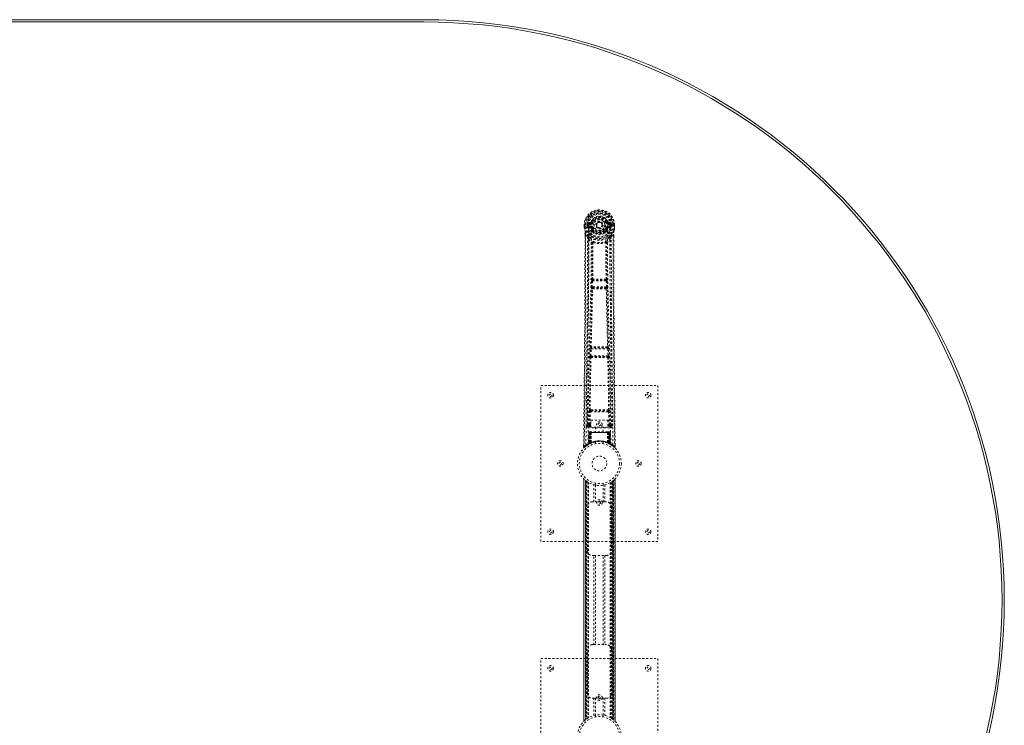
# Model space of a CAD drawing. Header units: inches. Extents: x 14.7 to 110.2, y 28.9 to 88.4.
# Tile 4 of 4: x 59.7 to 110.2, y 52.2 to 88.4. Entities that reach past the tile are written whole.
import ezdxf

# ---------------------------------------------------------------- set-up
doc = ezdxf.new("R2010")
doc.units = ezdxf.units.IN
doc.header["$MEASUREMENT"] = 0
doc.linetypes.add('SLD-Dashed', pattern=[0.075, 0.05, -0.025])
doc.linetypes.add('SLD-Solid', pattern=[0])

msp = doc.modelspace()

# ---------------------------------------------------------------- linework, layer by layer
at = {"color": 7, "linetype": 'SLD-Solid', "lineweight": 15}
for p, q in [((44.408, 88.377), (80.408, 88.377)), ((44.408, 88.259), (80.408, 88.259)), ((80.408, 88.259), (44.408, 88.259))]:
    msp.add_line(p, q, dxfattribs=at)
at = {"color": 7, "linetype": 'SLD-Dashed', "lineweight": 0}
for p, q in [((88.628, 77.858), (88.629, 77.741)), ((88.632, 77.858), (88.628, 77.858)), ((88.629, 77.741), (88.629, 77.737)), ((88.63, 77.859), (88.63, 77.741)), ((88.686, 77.858), (88.632, 77.858)), ((88.658, 77.857), (88.659, 77.741)), ((88.709, 77.857), (88.686, 77.858)), ((88.714, 77.857), (88.709, 77.857)), ((88.865, 77.857), (88.714, 77.857)), ((88.78, 77.784), (88.78, 77.856)), ((88.78, 77.784), (88.809, 77.786)), ((88.78, 77.784), (88.78, 77.784)), ((88.815, 77.857), (88.809, 77.857)), ((88.809, 77.857), (88.809, 77.786)), ((88.81, 77.785), (88.815, 77.766)), ((88.815, 77.779), (88.815, 77.857)), ((88.815, 77.766), (88.815, 77.779)), ((88.821, 77.742), (88.825, 77.738)), ((88.835, 77.727), (88.825, 77.737)), ((88.951, 78.002), (88.833, 77.978)), ((88.835, 77.727), (88.95, 77.706)), ((88.85, 77.79), (88.85, 77.76)), ((88.85, 77.79), (88.979, 77.79)), ((88.979, 77.735), (88.85, 77.76)), ((88.85, 77.76), (88.979, 77.76)), ((88.863, 77.942), (88.979, 77.962)), ((88.863, 77.942), (88.863, 77.912)), ((88.979, 77.942), (88.863, 77.942)), ((88.979, 77.912), (88.863, 77.912)), ((88.979, 77.962), (88.979, 77.942)), ((88.979, 77.912), (88.979, 77.942)), ((88.979, 77.79), (88.979, 77.76)), ((88.979, 77.735), (88.979, 77.76)), ((88.984, 78.029), (89.039, 78.006)), ((89.034, 77.694), (89.027, 77.705)), ((89.061, 77.705), (89.034, 77.694)), ((89.035, 77.998), (89.039, 78.006)), ((89.039, 78.006), (89.061, 77.996)), ((89.564, 77.859), (89.565, 77.851)), ((89.565, 77.851), (89.564, 77.835)), ((89.755, 77.996), (89.777, 78.006)), ((89.782, 77.694), (89.755, 77.705)), ((89.777, 78.006), (89.781, 77.997)), ((89.789, 77.706), (89.782, 77.694)), ((89.837, 77.962), (89.953, 77.942)), ((89.837, 77.962), (89.837, 77.942)), ((89.953, 77.942), (89.837, 77.942)), ((89.837, 77.912), (89.837, 77.942)), ((89.953, 77.912), (89.837, 77.912)), ((89.837, 77.79), (89.837, 77.76)), ((89.837, 77.79), (89.966, 77.79)), ((89.966, 77.76), (89.837, 77.735)), ((89.837, 77.735), (89.837, 77.76)), ((89.837, 77.76), (89.966, 77.76)), ((89.984, 77.978), (89.865, 78.002)), ((89.866, 77.706), (89.981, 77.727)), ((89.951, 77.858), (89.951, 77.857)), ((90.102, 77.857), (89.951, 77.857)), ((89.953, 77.912), (89.953, 77.942)), ((89.966, 77.76), (89.966, 77.79)), ((89.992, 77.738), (89.981, 77.727)), ((89.981, 77.727), (89.981, 77.727)), ((89.981, 77.727), (89.981, 77.727)), ((89.992, 77.738), (89.995, 77.742)), ((90.001, 77.857), (90.007, 77.857)), ((90.001, 77.779), (90.001, 77.857)), ((90.006, 77.785), (90.001, 77.766)), ((90.001, 77.766), (90.001, 77.779)), ((90.007, 77.786), (90.007, 77.857)), ((90.007, 77.786), (90.036, 77.784)), ((90.037, 77.857), (90.036, 77.784)), ((90.036, 77.784), (90.036, 77.784)), ((90.037, 77.857), (90.037, 77.857)), ((90.108, 77.857), (90.102, 77.857)), ((90.131, 77.858), (90.108, 77.857)), ((90.184, 77.858), (90.131, 77.858)), ((90.158, 77.741), (90.158, 77.857)), ((90.188, 77.858), (90.184, 77.858)), ((90.186, 77.741), (90.187, 77.859)), ((90.188, 77.858), (90.187, 77.741)), ((90.187, 77.737), (90.187, 77.741)), ((88.671, 77.359), (88.671, 77.257)), ((88.673, 77.358), (88.673, 77.256)), ((88.701, 77.357), (88.797, 77.242)), ((88.857, 77.13), (88.797, 77.242)), ((89.037, 77.545), (89.036, 77.568)), ((89.055, 77.5), (89.044, 77.518)), ((89.06, 77.573), (89.06, 77.55)), ((89.756, 77.55), (89.756, 77.573)), ((89.773, 77.518), (89.761, 77.5)), ((89.779, 77.545), (89.78, 77.568)), ((90.019, 77.242), (89.96, 77.13)), ((90.019, 77.242), (90.115, 77.357)), ((90.143, 77.269), (90.144, 77.358)), ((90.145, 77.359), (90.145, 77.27)), ((88.998, 74.677), (89.01, 74.986)), ((89.01, 74.986), (89.012, 75.02)), ((89.029, 75.076), (89.028, 75.076)), ((89.042, 74.675), (89.054, 74.984)), ((89.054, 74.984), (89.762, 74.984)), ((89.072, 75.029), (89.073, 75.029)), ((89.744, 75.029), (89.072, 75.029)), ((89.743, 75.029), (89.744, 75.029)), ((89.762, 74.984), (89.774, 74.675)), ((89.788, 75.076), (89.787, 75.076)), ((89.807, 74.986), (89.804, 75.02)), ((89.819, 74.677), (89.807, 74.986)), ((89.02, 74.583), (89.008, 74.587)), ((89.774, 74.675), (89.042, 74.675)), ((89.065, 74.626), (89.052, 74.631)), ((89.052, 74.631), (89.764, 74.631)), ((89.764, 74.631), (89.751, 74.626)), ((89.796, 74.583), (89.808, 74.587)), ((88.928, 71.155), (88.939, 71.508)), ((88.953, 71.598), (88.952, 71.598)), ((88.973, 71.154), (88.984, 71.506)), ((89.843, 71.154), (88.973, 71.154)), ((88.984, 71.506), (89.833, 71.506)), ((88.997, 71.551), (88.997, 71.551)), ((89.819, 71.551), (88.997, 71.551)), ((89.819, 71.551), (89.819, 71.551)), ((89.833, 71.506), (89.843, 71.154)), ((89.864, 71.598), (89.863, 71.598)), ((89.888, 71.155), (89.877, 71.508)), ((88.935, 71.065), (88.941, 71.062)), ((88.986, 71.106), (88.98, 71.109)), ((88.98, 71.109), (89.836, 71.109)), ((89.836, 71.109), (89.83, 71.106)), ((89.875, 71.062), (89.881, 71.065)), ((86.408, 69.627), (92.408, 69.627)), ((86.408, 61.627), (86.408, 69.627)), ((92.408, 69.627), (92.408, 61.627)), ((88.799, 68.384), (88.792, 67.57)), ((88.884, 67.624), (88.891, 68.284)), ((88.929, 67.623), (88.936, 68.283)), ((88.982, 68.374), (88.933, 68.373)), ((88.936, 68.283), (89.881, 68.283)), ((88.945, 68.327), (88.992, 68.327)), ((88.992, 68.327), (89.824, 68.327)), ((89.824, 68.327), (89.872, 68.327)), ((89.883, 68.373), (89.834, 68.374)), ((89.881, 68.283), (89.888, 67.623)), ((89.932, 67.624), (89.925, 68.284)), ((90.024, 67.57), (90.017, 68.384)), ((88.929, 67.578), (88.929, 67.623)), ((88.971, 67.623), (88.929, 67.623)), ((88.971, 67.85), (89.832, 67.85)), ((88.971, 67.484), (88.971, 67.85)), ((89.832, 67.85), (89.832, 67.484)), ((89.832, 67.623), (89.888, 67.623)), ((89.932, 67.624), (89.888, 67.623)), ((89.888, 67.578), (89.888, 67.623)), ((88.791, 67.567), (88.795, 67.549)), ((88.792, 67.57), (88.792, 67.569)), ((88.792, 67.569), (88.792, 67.559)), ((88.836, 67.521), (88.836, 67.461)), ((88.971, 67.521), (88.836, 67.521)), ((88.836, 67.461), (89.98, 67.461)), ((88.862, 67.223), (88.841, 66.617)), ((88.875, 67.223), (88.854, 66.625)), ((88.875, 67.223), (88.862, 67.223)), ((88.896, 67.227), (88.873, 66.633)), ((88.893, 67.223), (88.873, 66.636)), ((88.892, 67.252), (88.889, 67.251)), ((88.96, 67.223), (88.893, 67.223)), ((88.894, 67.252), (88.894, 67.252)), ((88.901, 67.223), (88.9, 66.666)), ((88.901, 67.252), (88.901, 67.25)), ((88.906, 67.252), (88.901, 67.252)), ((88.915, 67.252), (88.905, 67.252)), ((88.906, 67.223), (89.911, 67.223)), ((88.906, 66.668), (88.906, 67.223)), ((88.914, 66.672), (88.914, 67.223)), ((88.919, 67.252), (88.915, 67.252)), ((88.918, 67.223), (88.918, 66.674)), ((89.898, 67.223), (88.918, 67.223)), ((88.99, 67.252), (88.923, 67.252)), ((88.971, 67.578), (88.929, 67.578)), ((88.933, 67.223), (88.932, 66.681)), ((88.936, 67.223), (88.933, 67.223)), ((88.936, 67.223), (89.88, 67.223)), ((88.936, 66.683), (88.936, 67.223)), ((88.941, 66.671), (88.96, 67.223)), ((88.962, 67.223), (88.942, 66.672)), ((88.96, 67.223), (88.962, 67.223)), ((89.832, 67.484), (88.971, 67.484)), ((88.985, 66.7), (88.99, 67.224)), ((88.992, 67.223), (88.987, 66.701)), ((88.992, 67.223), (88.99, 67.224)), ((89.824, 67.252), (88.992, 67.252)), ((89.824, 67.223), (88.992, 67.223)), ((89.213, 67.484), (89.213, 67.252)), ((89.603, 67.252), (89.603, 67.484)), ((89.826, 67.224), (89.824, 67.223)), ((89.829, 66.701), (89.824, 67.223)), ((89.893, 67.252), (89.826, 67.252)), ((89.826, 67.224), (89.831, 66.7)), ((89.832, 67.578), (89.888, 67.578)), ((89.98, 67.521), (89.832, 67.521)), ((89.855, 67.223), (89.856, 67.223)), ((89.874, 66.672), (89.855, 67.223)), ((89.923, 67.223), (89.856, 67.223)), ((89.856, 67.223), (89.875, 66.671)), ((89.883, 67.223), (89.88, 67.223)), ((89.88, 67.223), (89.88, 66.683)), ((89.884, 66.681), (89.883, 67.223)), ((89.901, 67.252), (89.897, 67.252)), ((89.898, 66.674), (89.898, 67.223)), ((89.911, 67.252), (89.901, 67.252)), ((89.902, 67.223), (89.902, 66.672)), ((89.915, 67.252), (89.91, 67.252)), ((89.911, 67.223), (89.911, 66.668)), ((89.916, 66.666), (89.916, 67.223)), ((89.943, 66.633), (89.92, 67.227)), ((89.923, 67.252), (89.923, 67.252)), ((89.923, 67.223), (89.943, 66.636)), ((89.928, 67.251), (89.924, 67.252)), ((89.941, 67.223), (89.962, 66.625)), ((89.954, 67.223), (89.941, 67.223)), ((89.954, 67.223), (89.976, 66.617)), ((89.98, 67.461), (89.98, 67.521)), ((90.021, 67.549), (90.025, 67.567)), ((90.024, 67.569), (90.024, 67.57)), ((90.024, 67.559), (90.024, 67.569)), ((88.841, 66.617), (88.854, 66.625)), ((88.858, 66.611), (88.924, 66.645)), ((88.873, 66.636), (88.941, 66.671)), ((88.88, 66.642), (88.885, 66.641)), ((88.9, 66.666), (88.906, 66.668)), ((88.913, 66.64), (88.9, 66.666)), ((88.913, 66.64), (88.904, 66.635)), ((88.918, 66.642), (88.906, 66.668)), ((88.918, 66.642), (88.913, 66.64)), ((88.926, 66.646), (88.914, 66.672)), ((88.93, 66.648), (88.918, 66.674)), ((88.944, 66.655), (88.918, 66.642)), ((88.924, 66.645), (88.925, 66.646)), ((88.926, 66.646), (88.93, 66.648)), ((88.944, 66.655), (88.932, 66.681)), ((88.948, 66.656), (88.936, 66.683)), ((88.942, 66.672), (88.941, 66.671)), ((88.985, 66.7), (88.987, 66.701)), ((88.988, 66.673), (88.991, 66.674)), ((89.208, 66.734), (89.208, 66.638)), ((89.608, 66.638), (89.608, 66.734)), ((89.825, 66.674), (89.828, 66.673)), ((89.829, 66.701), (89.831, 66.7)), ((89.88, 66.683), (89.868, 66.656)), ((89.872, 66.655), (89.868, 66.656)), ((89.884, 66.681), (89.872, 66.655)), ((89.875, 66.671), (89.874, 66.672)), ((89.875, 66.671), (89.943, 66.636)), ((89.898, 66.674), (89.886, 66.648)), ((89.886, 66.648), (89.89, 66.646)), ((89.902, 66.672), (89.89, 66.646)), ((89.891, 66.646), (89.892, 66.645)), ((89.892, 66.645), (89.958, 66.611)), ((89.911, 66.668), (89.898, 66.642)), ((89.903, 66.64), (89.898, 66.642)), ((89.916, 66.666), (89.903, 66.64)), ((89.911, 66.668), (89.916, 66.666)), ((89.962, 66.625), (89.976, 66.617)), ((88.602, 66.571), (88.601, 66.486)), ((88.601, 66.485), (88.631, 66.485)), ((88.651, 66.463), (88.753, 66.544)), ((88.762, 66.551), (88.823, 66.588)), ((88.826, 66.593), (88.839, 66.6)), ((89.977, 66.6), (89.99, 66.593)), ((90.215, 66.486), (90.214, 66.57)), ((88.603, 64.842), (88.603, 52.412)), ((88.603, 52.413), (88.603, 64.841)), ((88.603, 64.84), (88.603, 52.413)), ((88.615, 52.425), (88.615, 64.829)), ((88.698, 64.754), (88.693, 64.758)), ((88.693, 52.495), (88.693, 64.758)), ((88.693, 64.758), (88.693, 52.495)), ((88.698, 64.754), (88.698, 52.499)), ((88.699, 64.753), (88.699, 52.5)), ((88.702, 52.503), (88.702, 64.751)), ((88.702, 64.751), (88.702, 52.503)), ((88.713, 52.512), (88.713, 64.742)), ((88.715, 64.741), (88.718, 64.739)), ((88.718, 52.515), (88.718, 64.739)), ((88.72, 64.737), (88.72, 52.517)), ((88.722, 64.735), (88.722, 52.518)), ((88.744, 64.719), (88.743, 64.719)), ((88.744, 64.719), (88.744, 52.535)), ((88.81, 64.674), (88.81, 52.58)), ((88.835, 64.659), (88.835, 52.595)), ((88.853, 64.648), (88.853, 52.605)), ((89.208, 64.616), (89.208, 64.519)), ((89.608, 64.519), (89.608, 64.616)), ((89.963, 64.648), (89.963, 52.605)), ((89.981, 64.659), (89.981, 52.595)), ((90.006, 64.674), (90.006, 52.58)), ((90.064, 52.541), (90.064, 64.713)), ((90.109, 64.747), (90.092, 64.733)), ((90.094, 52.518), (90.094, 64.735)), ((90.097, 52.517), (90.097, 64.737)), ((90.098, 64.739), (90.098, 52.515)), ((90.1, 64.739), (90.1, 52.514)), ((90.109, 52.507), (90.109, 64.747)), ((90.114, 64.751), (90.114, 52.503)), ((90.114, 52.503), (90.114, 64.751)), ((90.123, 64.758), (90.118, 64.754)), ((90.118, 52.499), (90.118, 64.754)), ((90.123, 64.758), (90.123, 52.495)), ((90.123, 52.495), (90.123, 64.758)), ((90.201, 64.829), (90.201, 52.425)), ((90.213, 52.411), (90.213, 64.842)), ((90.213, 64.841), (90.213, 52.413)), ((90.213, 52.413), (90.213, 64.84)), ((89.127, 63.662), (89.127, 64.538)), ((89.211, 64.519), (89.211, 63.662)), ((89.606, 63.662), (89.606, 64.519)), ((89.69, 64.538), (89.69, 63.662)), ((89.043, 63.662), (89.127, 63.662)), ((89.69, 63.662), (89.127, 63.662)), ((89.69, 63.662), (89.773, 63.662)), ((88.793, 61.162), (88.793, 63.412)), ((90.023, 63.412), (90.023, 61.162)), ((92.408, 61.627), (86.408, 61.627)), ((89.127, 60.912), (89.043, 60.912)), ((89.127, 56.342), (89.127, 60.912)), ((89.127, 60.912), (89.69, 60.912)), ((89.211, 60.912), (89.211, 56.342)), ((89.606, 56.342), (89.606, 60.912)), ((89.69, 60.912), (89.69, 56.342)), ((89.773, 60.912), (89.69, 60.912)), ((88.793, 53.842), (88.793, 56.092)), ((89.043, 56.342), (89.127, 56.342)), ((89.127, 56.342), (89.69, 56.342)), ((89.69, 56.342), (89.773, 56.342)), ((90.023, 56.092), (90.023, 53.842)), ((86.408, 47.627), (86.408, 55.627)), ((86.408, 55.627), (92.408, 55.627)), ((92.408, 55.627), (92.408, 47.627)), ((89.127, 53.592), (89.043, 53.592)), ((89.127, 52.716), (89.127, 53.592)), ((89.127, 53.592), (89.69, 53.592)), ((89.211, 53.592), (89.211, 52.734)), ((89.606, 52.734), (89.606, 53.592)), ((89.69, 53.592), (89.69, 52.716)), ((89.773, 53.592), (89.69, 53.592)), ((88.693, 52.495), (88.698, 52.499)), ((88.703, 52.504), (88.698, 52.499)), ((88.698, 52.499), (88.704, 52.504)), ((88.718, 52.515), (88.716, 52.514)), ((89.208, 52.734), (89.208, 52.638)), ((89.608, 52.638), (89.608, 52.734))]:
    msp.add_line(p, q, dxfattribs=at)
at = {"color": 7, "linetype": 'SLD-Dashed', "lineweight": 0, "flags": 128}
for points in [[(88.982, 77.887), (88.988, 77.965), (89.011, 78.041), (89.05, 78.111), (89.104, 78.172), (89.169, 78.221), (89.244, 78.258), (89.324, 78.28), (89.408, 78.288), (89.492, 78.28), (89.572, 78.258), (89.647, 78.221), (89.713, 78.172), (89.766, 78.111), (89.806, 78.041), (89.828, 77.965), (89.834, 77.887)], [(88.628, 77.858), (88.628, 77.858), (88.629, 77.858), (88.632, 77.858), (88.635, 77.858), (88.64, 77.857), (88.646, 77.857), (88.652, 77.857), (88.658, 77.857)], [(88.629, 77.741), (88.642, 77.646), (88.658, 77.571)], [(88.629, 77.737), (88.63, 77.737), (88.632, 77.737), (88.635, 77.738), (88.638, 77.738), (88.643, 77.739), (88.648, 77.74), (88.653, 77.74), (88.659, 77.741)], [(88.659, 77.741), (88.652, 77.741), (88.646, 77.741), (88.64, 77.741), (88.636, 77.741), (88.632, 77.741), (88.63, 77.741), (88.629, 77.741), (88.629, 77.741)], [(88.629, 77.737), (88.641, 77.649), (88.659, 77.56)], [(88.72, 66.579), (88.726, 68.17), (88.744, 69.759), (88.774, 71.345), (88.812, 72.928), (88.842, 74.168), (88.865, 75.404), (88.875, 76.634), (88.865, 77.857)], [(88.81, 77.785), (88.81, 77.786), (88.809, 77.786)], [(88.815, 77.779), (88.831, 77.787), (88.85, 77.79)], [(88.863, 77.912), (88.84, 77.916), (88.82, 77.929)], [(88.829, 66.635), (88.835, 68.221), (88.856, 69.806), (88.889, 71.388), (88.929, 72.967), (88.961, 74.204), (88.985, 75.437), (88.995, 76.666), (88.982, 77.887)], [(88.977, 77.683), (88.964, 77.7), (88.95, 77.706)], [(89.089, 77.985), (89.084, 77.987), (89.079, 77.989), (89.074, 77.991), (89.07, 77.993), (89.066, 77.994), (89.064, 77.995), (89.062, 77.996), (89.061, 77.996)], [(89.089, 77.717), (89.084, 77.715), (89.079, 77.713), (89.074, 77.711), (89.07, 77.709), (89.066, 77.707), (89.064, 77.706), (89.062, 77.706), (89.061, 77.705)], [(89.727, 77.985), (89.732, 77.987), (89.737, 77.989), (89.742, 77.991), (89.746, 77.993), (89.75, 77.994), (89.752, 77.995), (89.754, 77.996), (89.755, 77.996)], [(89.727, 77.717), (89.732, 77.715), (89.737, 77.713), (89.742, 77.711), (89.746, 77.709), (89.75, 77.707), (89.752, 77.706), (89.754, 77.706), (89.755, 77.705)], [(89.987, 66.635), (89.981, 68.221), (89.96, 69.806), (89.927, 71.388), (89.887, 72.967), (89.855, 74.204), (89.831, 75.437), (89.822, 76.666), (89.834, 77.887)], [(89.839, 77.683), (89.852, 77.7), (89.866, 77.706)], [(90.096, 66.579), (90.091, 68.17), (90.072, 69.759), (90.042, 71.345), (90.004, 72.928), (89.974, 74.168), (89.951, 75.404), (89.941, 76.634), (89.951, 77.857)], [(89.996, 77.929), (89.977, 77.916), (89.953, 77.912)], [(89.966, 77.79), (89.985, 77.787), (90.001, 77.779)], [(90.007, 77.786), (90.007, 77.786), (90.006, 77.785)], [(90.007, 77.857), (90.01, 77.857), (90.017, 77.857), (90.026, 77.857), (90.037, 77.857)], [(90.157, 77.56), (90.174, 77.638), (90.187, 77.737)], [(90.158, 77.857), (90.164, 77.857), (90.171, 77.857), (90.176, 77.857), (90.181, 77.857), (90.184, 77.858), (90.187, 77.858), (90.188, 77.858), (90.188, 77.858)], [(90.187, 77.741), (90.188, 77.741), (90.186, 77.741), (90.184, 77.741), (90.18, 77.741), (90.176, 77.741), (90.17, 77.741), (90.164, 77.741), (90.158, 77.741)], [(90.187, 77.737), (90.186, 77.737), (90.184, 77.737), (90.181, 77.738), (90.178, 77.738), (90.173, 77.739), (90.168, 77.74), (90.163, 77.74), (90.158, 77.741)], [(90.187, 77.741), (90.174, 77.646), (90.159, 77.571)], [(88.671, 77.257), (88.669, 74.64), (88.651, 71.924), (88.627, 69.203), (88.601, 66.485)], [(88.701, 77.357), (88.702, 76.543), (88.702, 75.695), (88.699, 74.811), (88.696, 74.009), (88.693, 73.491), (88.689, 72.949), (88.685, 72.383), (88.681, 71.819), (88.677, 71.331), (88.671, 70.684), (88.665, 69.996), (88.658, 69.267), (88.651, 68.59), (88.631, 66.485)], [(88.658, 77.571), (88.658, 77.565), (88.659, 77.56)], [(88.839, 77.282), (88.739, 77.405), (88.659, 77.56)], [(88.671, 77.359), (88.671, 77.358), (88.672, 77.358), (88.674, 77.358), (88.678, 77.358), (88.683, 77.357), (88.689, 77.357), (88.695, 77.357), (88.701, 77.357)], [(88.797, 77.242), (88.797, 76.502), (88.796, 75.73), (88.793, 74.927), (88.789, 74.161), (88.784, 73.385), (88.778, 72.609), (88.772, 71.853), (88.766, 71.128), (88.759, 70.452), (88.752, 69.696), (88.745, 68.986), (88.738, 68.289), (88.731, 67.567)], [(89.036, 77.568), (89.006, 77.618), (88.977, 77.683)], [(89.034, 77.694), (89.06, 77.633), (89.089, 77.586)], [(89.055, 77.5), (89.13, 77.441), (89.181, 77.414)], [(89.462, 77.704), (89.42, 77.695), (89.404, 77.694)], [(89.635, 77.414), (89.686, 77.441), (89.761, 77.5)], [(89.78, 77.568), (89.811, 77.618), (89.839, 77.683)], [(89.977, 77.282), (90.077, 77.406), (90.157, 77.56)], [(90.085, 67.567), (90.081, 67.943), (90.077, 68.372), (90.073, 68.842), (90.068, 69.266), (90.066, 69.489), (90.064, 69.712), (90.062, 69.934), (90.06, 70.187), (90.057, 70.442), (90.055, 70.689), (90.05, 71.193), (90.046, 71.66), (90.042, 72.092), (90.039, 72.515), (90.035, 73.005), (90.029, 73.846), (90.024, 74.694), (90.021, 75.571), (90.019, 76.426), (90.019, 77.242)], [(90.115, 77.357), (90.114, 76.619), (90.114, 75.839), (90.116, 75.016), (90.12, 74.15), (90.124, 73.354), (90.13, 72.524), (90.131, 72.333), (90.133, 72.141), (90.134, 71.947), (90.136, 71.814), (90.137, 71.684), (90.138, 71.548), (90.139, 71.407), (90.143, 70.954), (90.148, 70.449), (90.153, 69.894), (90.156, 69.542), (90.16, 69.17), (90.164, 68.767), (90.167, 68.392), (90.172, 67.901), (90.176, 67.465), (90.179, 67.084), (90.182, 66.757), (90.185, 66.485)], [(90.115, 77.357), (90.121, 77.357), (90.127, 77.357), (90.133, 77.357), (90.138, 77.358), (90.142, 77.358), (90.144, 77.358), (90.145, 77.358), (90.145, 77.359)], [(90.145, 77.27), (90.147, 74.641), (90.165, 71.923), (90.189, 69.204), (90.215, 66.485)], [(90.157, 77.56), (90.158, 77.565), (90.159, 77.571)], [(88.857, 77.13), (88.848, 73.943), (88.822, 70.755), (88.791, 67.567)], [(88.857, 77.13), (88.941, 77.032), (89.038, 76.945)], [(88.935, 77.194), (88.944, 77.185), (88.95, 77.179)], [(89.029, 75.076), (89.04, 76.008), (89.04, 76.937)], [(89.086, 76.954), (89.081, 76.964), (89.074, 76.97), (89.067, 76.974), (89.059, 76.974), (89.051, 76.971), (89.045, 76.965), (89.04, 76.956), (89.038, 76.945)], [(89.076, 76.944), (89.075, 76.014), (89.065, 75.081)], [(89.086, 76.954), (89.08, 76.95), (89.077, 76.947), (89.076, 76.946), (89.076, 76.944)], [(89.778, 76.945), (89.776, 76.956), (89.771, 76.965), (89.765, 76.971), (89.758, 76.974), (89.75, 76.974), (89.742, 76.97), (89.735, 76.964), (89.73, 76.954)], [(89.74, 76.944), (89.74, 76.946), (89.739, 76.947), (89.737, 76.95), (89.73, 76.954)], [(89.751, 75.081), (89.741, 76.014), (89.74, 76.944)], [(89.787, 75.076), (89.777, 76.008), (89.776, 76.937)], [(89.778, 76.945), (89.875, 77.032), (89.96, 77.13)], [(89.867, 77.179), (89.872, 77.185), (89.881, 77.194)], [(90.025, 67.567), (89.994, 70.755), (89.968, 73.943), (89.96, 77.13)], [(88.998, 74.677), (88.999, 74.677), (89.003, 74.677), (89.007, 74.677), (89.013, 74.677), (89.019, 74.676), (89.026, 74.676), (89.034, 74.676), (89.042, 74.675)], [(89.01, 74.986), (89.015, 74.986), (89.025, 74.985), (89.039, 74.985), (89.054, 74.984)], [(89.054, 74.984), (89.055, 74.993), (89.056, 75.001), (89.061, 75.016), (89.066, 75.025), (89.069, 75.028), (89.071, 75.029), (89.072, 75.029)], [(89.762, 74.984), (89.77, 74.985), (89.778, 74.985), (89.785, 74.985), (89.791, 74.985), (89.797, 74.986), (89.801, 74.986), (89.805, 74.986), (89.807, 74.986)], [(89.774, 74.675), (89.782, 74.676), (89.79, 74.676), (89.797, 74.676), (89.803, 74.677), (89.809, 74.677), (89.813, 74.677), (89.817, 74.677), (89.819, 74.677)], [(88.953, 71.598), (88.988, 73.093), (89.02, 74.583)], [(88.987, 71.6), (89.023, 73.096), (89.056, 74.588)], [(89.052, 74.631), (89.047, 74.635), (89.044, 74.644), (89.042, 74.659), (89.042, 74.667), (89.042, 74.675)], [(89.76, 74.588), (89.793, 73.096), (89.829, 71.6)], [(89.774, 74.675), (89.775, 74.667), (89.774, 74.659), (89.773, 74.644), (89.769, 74.635), (89.764, 74.631)], [(89.863, 71.598), (89.828, 73.093), (89.796, 74.583)], [(88.928, 71.155), (88.93, 71.155), (88.933, 71.155), (88.937, 71.155), (88.943, 71.154), (88.949, 71.154), (88.957, 71.154), (88.965, 71.154), (88.973, 71.154)], [(88.939, 71.508), (88.941, 71.541), (88.941, 71.543)], [(88.939, 71.508), (88.941, 71.508), (88.944, 71.507), (88.948, 71.507), (88.954, 71.507), (88.96, 71.507), (88.968, 71.507), (88.975, 71.506), (88.984, 71.506)], [(88.957, 71.578), (88.956, 71.58), (88.953, 71.598)], [(89.833, 71.506), (89.841, 71.506), (89.849, 71.507), (89.856, 71.507), (89.862, 71.507), (89.868, 71.507), (89.872, 71.507), (89.876, 71.508), (89.877, 71.508)], [(89.843, 71.154), (89.852, 71.154), (89.859, 71.154), (89.867, 71.154), (89.873, 71.154), (89.879, 71.155), (89.883, 71.155), (89.886, 71.155), (89.888, 71.155)], [(89.877, 71.508), (89.875, 71.541), (89.875, 71.543)], [(88.9, 68.372), (88.917, 69.718), (88.941, 71.062)], [(88.933, 68.373), (88.95, 69.72), (88.975, 71.065)], [(89.841, 71.065), (89.866, 69.72), (89.883, 68.373)], [(89.916, 68.372), (89.899, 69.718), (89.875, 71.062)], [(88.891, 68.284), (88.895, 68.284), (88.906, 68.284), (88.92, 68.283), (88.936, 68.283)], [(88.945, 68.327), (88.928, 68.331), (88.917, 68.339)], [(88.982, 68.374), (89.194, 68.374), (89.408, 68.374), (89.623, 68.374), (89.834, 68.374)], [(88.992, 68.327), (89.196, 68.328), (89.402, 68.328), (89.614, 68.328), (89.824, 68.327)], [(89.881, 68.283), (89.896, 68.283), (89.911, 68.284), (89.921, 68.284), (89.925, 68.284)], [(88.884, 67.624), (88.815, 67.595), (88.794, 67.569)], [(88.884, 67.624), (88.889, 67.624), (88.899, 67.624), (88.913, 67.623), (88.929, 67.623)], [(90.025, 67.567), (90.001, 67.595), (89.932, 67.624)], [(88.836, 67.521), (88.86, 67.55), (88.929, 67.578)], [(88.862, 67.223), (88.864, 67.223), (88.873, 67.223), (88.886, 67.223), (88.901, 67.223)], [(88.914, 67.223), (88.9, 67.223), (88.887, 67.223), (88.879, 67.223), (88.875, 67.223)], [(88.893, 67.223), (88.894, 67.223), (88.896, 67.223), (88.899, 67.223), (88.904, 67.223), (88.91, 67.223), (88.917, 67.223), (88.925, 67.223), (88.933, 67.223)], [(88.915, 67.25), (88.911, 67.251), (88.908, 67.251), (88.907, 67.252), (88.907, 67.252)], [(88.972, 67.242), (88.965, 67.233), (88.962, 67.223)], [(88.99, 67.224), (88.975, 67.238), (88.972, 67.242)], [(89.826, 67.224), (89.841, 67.238), (89.844, 67.242)], [(89.855, 67.223), (89.851, 67.233), (89.844, 67.242)], [(89.883, 67.223), (89.891, 67.223), (89.899, 67.223), (89.906, 67.223), (89.912, 67.223), (89.917, 67.223), (89.921, 67.223), (89.922, 67.223), (89.923, 67.223)], [(89.888, 67.578), (89.957, 67.55), (89.98, 67.521)], [(89.894, 67.252), (89.892, 67.252), (89.891, 67.252)], [(89.909, 67.252), (89.909, 67.252), (89.908, 67.251), (89.906, 67.251), (89.902, 67.25)], [(89.941, 67.223), (89.938, 67.223), (89.929, 67.223), (89.917, 67.223), (89.902, 67.223)], [(89.916, 67.223), (89.931, 67.223), (89.943, 67.223), (89.952, 67.223), (89.954, 67.223)], [(89.923, 67.223), (89.922, 67.23), (89.921, 67.232)], [(89.942, 66.62), (89.936, 66.623), (89.903, 66.64)], [(89.945, 66.628), (89.943, 66.634), (89.943, 66.636)], [(89.982, 66.6), (89.975, 66.611), (89.971, 66.625)], [(89.975, 66.611), (89.974, 66.617), (89.974, 66.618)], [(88.604, 66.486), (88.606, 66.478), (88.61, 66.47), (88.615, 66.464), (88.621, 66.459), (88.628, 66.456), (88.636, 66.455), (88.643, 66.457), (88.649, 66.461)], [(90.185, 66.485), (90.177, 66.476), (90.171, 66.469), (90.166, 66.464), (90.165, 66.463)], [(90.167, 66.465), (90.174, 66.461), (90.182, 66.459), (90.19, 66.458), (90.198, 66.46), (90.205, 66.463), (90.21, 66.469), (90.213, 66.475), (90.215, 66.483)], [(90.215, 66.485), (90.214, 66.486), (90.213, 66.485), (90.206, 66.485), (90.196, 66.485), (90.191, 66.485), (90.185, 66.485)], [(88.713, 64.742), (88.703, 64.751), (88.697, 64.755)], [(90.104, 64.743), (90.102, 64.742), (90.1, 64.739)]]:
    msp.add_lwpolyline(points, dxfattribs=at)
at = {"color": 7, "linetype": 'SLD-Dashed', "lineweight": 0}
for centre, radius in [((89.408, 77.851), 0.7), ((89.408, 77.851), 0.69), ((89.408, 77.851), 0.623), ((89.408, 77.851), 0.32), ((89.408, 77.851), 0.275), ((89.408, 77.851), 0.188), ((89.408, 77.851), 0.156), ((89.408, 77.851), 0.142), ((89.408, 77.851), 0.14), ((89.408, 77.851), 0.138), ((86.908, 69.127), 0.141), ((86.908, 69.127), 0.0625), ((91.908, 69.127), 0.141), ((91.908, 69.127), 0.0625), ((89.408, 67.627), 0.141), ((89.408, 67.627), 0.0625), ((89.408, 65.627), 1.125), ((89.408, 65.627), 1.03), ((87.408, 65.627), 0.14), ((87.408, 65.627), 0.0625), ((89.408, 65.627), 0.376), ((91.408, 65.627), 0.141), ((91.408, 65.627), 0.0625), ((89.408, 63.627), 0.141), ((89.408, 63.627), 0.0625), ((86.908, 62.127), 0.141), ((86.908, 62.127), 0.0625), ((91.908, 62.127), 0.141), ((91.908, 62.127), 0.0625), ((86.908, 55.127), 0.141), ((86.908, 55.127), 0.0625), ((91.908, 55.127), 0.141), ((91.908, 55.127), 0.0625), ((89.408, 53.627), 0.141), ((89.408, 53.627), 0.0625), ((89.408, 51.627), 1.125), ((89.408, 51.627), 1.03)]:
    msp.add_circle(centre, radius, dxfattribs=at)
at = {"color": 7, "linetype": 'SLD-Solid', "lineweight": 15}
for radius in [29.75, 29.632, 29.632]:
    msp.add_arc((80.408, 58.627), radius, 270, 90, dxfattribs=at)
at = {"color": 7, "linetype": 'SLD-Dashed', "lineweight": 0}
for centre, radius, start, end in [((89.408, 77.851), 0.78, 0.5288, 179.4712), ((89.408, 77.851), 0.78, 0, 179.4852), ((89.408, 77.851), 0.75, 0.4562, 179.5438), ((89.408, 77.851), 0.629, 0.5444, 179.4556), ((89.408, 77.851), 0.599, 0.5443, 179.4557), ((89.408, 77.863), 0.543, 359.3659, 180.6341), ((89.408, 77.851), 0.459, 22.774, 157.226), ((89.408, 77.851), 0.4, 22.774, 157.226), ((89.408, 77.851), 0.376, 22.774, 157.226), ((88.659, 77.741), 0.03, 180.2178, 185.2738), ((89.408, 77.851), 0.787, 188.3239, 351.6761), ((89.408, 77.851), 0.758, 188.3238, 351.6762), ((88.803, 78.751), 0.895, 268.5066, 270.4045), ((89.408, 77.851), 0.632, 186.0643, 353.9357), ((89.408, 77.851), 0.602, 186.2697, 353.7303), ((89.408, 77.851), 0.593, 172.3909, 179.4476), ((88.899, 77.774), 0.0842, 185.3889, 202.6383), ((89.024, 77.902), 0.206, 158.3427, 172.3409), ((88.849, 77.729), 0.0305, 89.0358, 156.1758), ((89.276, 77.946), 0.497, 204.815, 243.6296), ((88.862, 77.972), 0.0299, 167.8899, 271.9542), ((89.215, 77.947), 0.439, 210.0683, 246.0871), ((88.981, 77.646), 0.242, 89.7351, 118.8249), ((88.98, 77.992), 0.0301, 162.3454, 268.5786), ((88.98, 77.705), 0.0299, 91.049, 179.0013), ((88.942, 78.046), 0.0455, 281.353, 337.474), ((89.008, 77.678), 0.031, 31.5926, 170.0513), ((88.973, 78.034), 0.0715, 274.78, 329.7601), ((88.979, 78.031), 0.089, 270, 337.226), ((88.979, 78.031), 0.119, 269.9996, 337.2268), ((88.979, 77.671), 0.119, 22.7743, 90.0001), ((88.979, 77.671), 0.089, 22.774, 90), ((88.977, 77.678), 0.0567, 28.2285, 87.9799), ((89.408, 77.851), 0.376, 202.774, 337.226), ((89.408, 77.851), 0.346, 22.7741, 157.2259), ((89.408, 77.851), 0.346, 202.7737, 337.2263), ((89.408, 77.851), 0.275, 90.0001, 269.9999), ((89.408, 77.851), 0.275, 270.0001, 89.9999), ((89.837, 78.031), 0.119, 202.7732, 270.0004), ((89.837, 77.671), 0.119, 89.9999, 157.2257), ((89.837, 78.031), 0.089, 202.774, 270), ((89.837, 77.671), 0.089, 90, 157.226), ((89.544, 77.941), 0.491, 296.1267, 335.5127), ((89.264, 79.305), 1.397, 291.5567, 293.9898), ((89.601, 77.947), 0.44, 293.9343, 329.9021), ((89.843, 78.033), 0.0714, 210.3089, 265.2541), ((89.808, 77.678), 0.031, 10.1669, 148.1976), ((89.839, 77.679), 0.0565, 91.9524, 151.5709), ((89.874, 78.046), 0.0455, 202.536, 258.6411), ((89.833, 77.638), 0.249, 61.7039, 89.8627), ((89.836, 77.992), 0.0301, 271.4524, 17.6236), ((89.836, 77.705), 0.0299, 0.9957, 88.9494), ((89.954, 77.972), 0.0299, 268.0458, 12.1101), ((89.967, 77.729), 0.0305, 23.8317, 90.9609), ((89.792, 77.902), 0.206, 7.6623, 21.6592), ((89.887, 77.782), 0.115, 339.7068, 352.266), ((89.408, 77.851), 0.593, 0.5524, 7.6091), ((87.47, 77.387), 1.201, 358.6562, 8.8152), ((85.078, 76.718), 3.68, 10.0121, 13.2362), ((89.259, 76.795), 0.643, 130.7387, 135.9135), ((90.382, 78.855), 2.203, 225.5682, 228.9433), ((89.067, 77.565), 0.0305, 43.929, 174.3745), ((89.058, 77.522), 0.0505, 88.2658, 115.7609), ((89.059, 77.5), 0.0506, 88.257, 115.6758), ((89.081, 77.541), 0.0444, 175.0057, 212.6961), ((89.095, 77.495), 0.0404, 127.2209, 172.6923), ((89.088, 77.549), 0.0371, 89.2725, 139.8325), ((89.408, 77.862), 0.453, 219.7481, 320.2511), ((89.093, 77.551), 0.0326, 181.637, 227.8304), ((89.408, 77.888), 0.494, 226.9722, 313.028), ((89.408, 77.845), 0.411, 219.0115, 320.9885), ((89.408, 77.832), 0.476, 241.4719, 298.5269), ((89.343, 77.847), 0.465, 325.8372, 340.7932), ((89.749, 77.565), 0.0305, 5.6303, 136.0684), ((89.728, 77.549), 0.0371, 40.1622, 90.7331), ((89.723, 77.551), 0.0326, 312.1666, 358.3661), ((89.721, 77.495), 0.0404, 7.3165, 52.7703), ((89.758, 77.522), 0.0504, 64.22, 91.7557), ((89.758, 77.5), 0.0507, 64.3294, 91.7401), ((89.735, 77.541), 0.0444, 327.3949, 5.001), ((88.435, 78.854), 2.202, 311.0566, 314.4334), ((89.556, 76.794), 0.644, 44.0904, 49.2603), ((93.737, 76.718), 3.678, 166.7622, 169.9881), ((91.346, 77.387), 1.202, 171.188, 181.3419), ((88.917, 77.127), 0.0608, 58.0314, 177.6184), ((89.676, 77.688), 0.888, 215.0299, 230.8691), ((89.099, 76.941), 0.0608, 73.4594, 176.3307), ((89.026, 76.938), 0.0143, 356.6462, 32.4463), ((89.073, 76.864), 0.0795, 87.496, 113.9405), ((89.163, 76.936), 0.0786, 126.2635, 166.6722), ((89.408, 77.865), 0.965, 250.5263, 289.4748), ((89.408, 77.792), 0.844, 249.7732, 290.227), ((89.14, 77.688), 0.888, 309.1315, 324.97), ((89.717, 76.941), 0.0608, 3.6699, 106.5417), ((89.653, 76.936), 0.0786, 13.3264, 53.7379), ((89.743, 76.864), 0.0795, 66.0539, 92.5073), ((89.79, 76.938), 0.0143, 147.5542, 183.3571), ((89.899, 77.127), 0.0608, 2.3799, 121.9726), ((89.16, 74.65), 0.165, 170.5912, 202.3691), ((89.105, 75.024), 0.0933, 145.876, 182.4576), ((89.073, 75.074), 0.0451, 177.8529, 268.9612), ((89.059, 74.992), 0.089, 86.1836, 109.6146), ((89.074, 75.075), 0.0451, 177.8505, 268.955), ((89.151, 75.069), 0.0873, 171.8103, 206.8115), ((89.408, 42.347), 32.736, 89.3991, 90.6007), ((89.408, 41.661), 33.37, 89.4251, 90.5749), ((89.665, 75.069), 0.0872, 333.1884, 8.1949), ((89.742, 75.075), 0.0451, 271.047, 2.1506), ((89.743, 75.074), 0.0451, 271.0432, 2.1427), ((89.704, 74.986), 0.0588, 357.8327, 46.6341), ((89.757, 74.993), 0.088, 70.2499, 93.952), ((89.711, 75.024), 0.0933, 357.5335, 34.1341), ((89.656, 74.65), 0.165, 337.6312, 9.4054), ((89.053, 74.585), 0.0451, 90.8621, 177.5114), ((89.066, 74.581), 0.0451, 90.8959, 177.3983), ((89.05, 74.496), 0.0919, 86.0221, 108.5458), ((89.116, 74.595), 0.0607, 148.3033, 186.2268), ((89.408, 111.614), 37.028, 269.4553, 270.5445), ((89.408, 107.518), 32.893, 269.4021, 270.5979), ((89.751, 74.581), 0.0451, 2.6019, 89.1039), ((89.699, 74.594), 0.0612, 353.9377, 31.5389), ((89.766, 74.496), 0.092, 71.4673, 93.9885), ((89.763, 74.585), 0.0451, 2.4839, 89.1397), ((89.148, 71.127), 0.222, 172.8819, 196.3598), ((89.059, 71.547), 0.118, 154.6466, 182.0163), ((88.997, 71.596), 0.0451, 178.3765, 269.366), ((88.979, 71.476), 0.125, 86.4433, 102.2399), ((88.997, 71.595), 0.0433, 202.7805, 270.2169), ((89.031, 71.14), 0.0601, 166.892, 211.4111), ((89.046, 71.512), 0.0626, 141.5425, 185.5207), ((89.056, 71.589), 0.0697, 170.9133, 213.0676), ((89.408, 38.027), 33.576, 89.2814, 90.7186), ((89.408, 38.203), 33.351, 89.2944, 90.7056), ((89.76, 71.589), 0.0697, 326.9388, 9.0803), ((89.818, 71.596), 0.0451, 270.6367, 1.6266), ((89.819, 71.596), 0.0451, 270.6353, 1.6251), ((89.77, 71.512), 0.0626, 354.4839, 38.4529), ((89.837, 71.477), 0.123, 77.6603, 93.6565), ((89.785, 71.14), 0.0601, 328.605, 13.0919), ((89.757, 71.547), 0.118, 357.9901, 25.3629), ((89.668, 71.127), 0.222, 343.6404, 7.1209), ((88.98, 71.063), 0.0451, 90.5553, 178.0602), ((88.986, 71.061), 0.0451, 90.5803, 178.027), ((88.967, 70.929), 0.136, 86.7424, 101.1118), ((89.031, 71.072), 0.0567, 143.3854, 187.5167), ((89.408, 107.198), 36.136, 269.3136, 270.6865), ((89.408, 104.129), 33.026, 269.2675, 270.7325), ((89.83, 71.061), 0.0451, 1.9676, 89.4236), ((89.784, 71.072), 0.057, 352.6084, 36.4895), ((89.836, 71.063), 0.0451, 1.9441, 89.4404), ((89.849, 70.93), 0.136, 78.8585, 93.2839), ((89.18, 68.297), 0.289, 164.9821, 182.646), ((88.926, 68.115), 0.258, 88.4479, 95.7727), ((88.939, 68.37), 0.0384, 177.0828, 235.357), ((89.009, 68.367), 0.0757, 175.3527, 211.8341), ((89.013, 68.291), 0.0773, 151.622, 185.4603), ((89.046, 68.364), 0.0652, 170.5416, 213.5497), ((89.77, 68.364), 0.0652, 326.4379, 9.4347), ((89.808, 68.367), 0.075, 328.0043, 4.8076), ((89.87, 68.373), 0.0456, 271.9231, 359.0007), ((89.804, 68.291), 0.0773, 354.535, 28.3818), ((89.89, 68.116), 0.258, 84.2216, 91.5578), ((89.636, 68.297), 0.289, 357.3486, 15.0234), ((88.929, 67.623), 0.0451, 179.6152, 269.5773), ((89.887, 67.623), 0.0451, 270.426, 0.3571), ((88.773, 70.43), 2.863, 269.1588, 270.3594), ((88.836, 67.566), 0.105, 179.3661, 270.0808), ((88.836, 67.566), 0.045, 202.0072, 269.9803), ((88.892, 67.222), 0.03, 90.0032, 178.0075), ((88.893, 67.221), 0.0305, 110.7122, 177.6427), ((88.905, 67.222), 0.03, 113.5029, 178.0119), ((88.906, 67.22), 0.0315, 89.3134, 122.3659), ((88.923, 67.222), 0.03, 90.0629, 178.0689), ((88.928, 67.217), 0.0353, 81.8087, 170.6812), ((88.923, 67.368), 0.12, 255.9161, 259.5548), ((89.312, 67.23), 0.407, 176.9211, 180.9986), ((89.763, 67.226), 0.849, 178.4133, 180.2205), ((89.341, 67.23), 0.422, 177.0373, 180.966), ((89.375, 67.23), 0.442, 177.1657, 180.9212), ((89.382, 67.23), 0.446, 177.1812, 180.9058), ((88.99, 67.222), 0.0299, 90.1876, 178.2054), ((88.993, 67.225), 0.0266, 90.8027, 141.446), ((89.824, 67.225), 0.0265, 38.3693, 89.3845), ((89.826, 67.222), 0.0299, 1.7991, 89.8124), ((89.438, 67.23), 0.442, 359.0787, 2.8344), ((89.442, 67.23), 0.442, 359.0834, 2.839), ((89.893, 67.222), 0.03, 1.9285, 89.9397), ((89.476, 67.23), 0.422, 359.0399, 2.9753), ((89.48, 67.23), 0.422, 359.0352, 2.9707), ((89.504, 67.23), 0.407, 358.9909, 3.0707), ((89.911, 67.22), 0.0315, 57.9465, 90.685), ((89.895, 67.362), 0.114, 280.0893, 283.9911), ((89.097, 67.226), 0.818, 359.7658, 1.6405), ((89.911, 67.222), 0.03, 1.976, 66.5664), ((89.924, 67.222), 0.03, 1.9997, 89.9942), ((89.923, 67.221), 0.0305, 2.3612, 69.3724), ((89.98, 67.566), 0.105, 269.9129, 0.6402), ((89.98, 67.566), 0.045, 270.0189, 337.9907), ((90.043, 70.443), 2.877, 269.6434, 270.8384), ((89.408, 65.626), 1.158, 47.8713, 132.137), ((89.393, 65.393), 1.364, 114.449, 119.5855), ((89.408, 65.627), 1.128, 119.5264, 124.6566), ((88.811, 66.618), 0.03, 301.0854, 358.011), ((89.408, 65.595), 1.19, 60.8801, 119.1199), ((88.87, 66.647), 0.0429, 197.0133, 245.8232), ((88.824, 66.626), 0.0299, 300.3047, 358.0928), ((89.265, 65.874), 0.842, 118.7989, 120.3452), ((89.398, 65.992), 0.838, 126.475, 131.7406), ((89.408, 65.627), 1.127, 60.4732, 119.5268), ((89.381, 66.018), 0.804, 125.5232, 130.9303), ((88.857, 66.768), 0.137, 269.408, 293.514), ((88.843, 66.637), 0.0299, 299.2502, 358.1942), ((89.389, 66.013), 0.809, 124.3711, 129.6461), ((88.889, 66.748), 0.109, 271.2461, 300.4828), ((89.408, 65.628), 1.155, 64.2142, 115.7858), ((89.408, 65.628), 1.155, 64.9104, 115.0896), ((88.911, 66.672), 0.0297, 295.5233, 358.5246), ((88.913, 66.673), 0.0297, 295.4507, 358.5236), ((89.298, 65.865), 0.865, 113.5546, 115.4887), ((89.408, 65.628), 1.155, 65.8865, 114.1135), ((89.364, 66.075), 0.731, 121.2333, 125.2493), ((88.959, 66.684), 0.031, 340.2249, 31.6852), ((89.408, 65.664), 1.12, 67.9255, 112.0745), ((88.958, 66.683), 0.0345, 344.832, 31.0445), ((89.858, 66.683), 0.0345, 148.961, 195.1624), ((89.857, 66.684), 0.0311, 148.3237, 199.6376), ((89.45, 66.073), 0.734, 54.7592, 58.7639), ((89.415, 65.64), 1.113, 60.7493, 65.7404), ((89.903, 66.673), 0.0297, 181.4764, 244.5493), ((89.905, 66.672), 0.0297, 181.4735, 244.4787), ((89.42, 66.004), 0.821, 50.3925, 55.5903), ((89.434, 66.016), 0.806, 49.0773, 54.467), ((89.397, 65.605), 1.154, 59.9242, 63.9562), ((89.416, 65.989), 0.841, 48.2721, 53.5144), ((89.487, 65.764), 0.969, 59.6361, 62.5091), ((89.973, 66.637), 0.0299, 181.8016, 240.7461), ((89.973, 66.637), 0.03, 196.8833, 241.2352), ((89.992, 66.626), 0.0299, 181.9113, 239.6991), ((89.946, 66.647), 0.0429, 294.1634, 342.9969), ((89.408, 65.627), 1.127, 55.3407, 60.4748), ((90.025, 66.654), 0.0707, 211.4602, 238.8912), ((90.006, 66.618), 0.03, 181.9783, 238.9253), ((89.422, 65.391), 1.366, 60.42, 65.546), ((89.406, 65.587), 1.206, 124.6784, 131.8736), ((88.631, 66.485), 0.03, 179.4686, 312.1522), ((88.688, 66.516), 0.0642, 208.6918, 235.7086), ((89.404, 65.633), 1.12, 124.6385, 132.1017), ((88.75, 66.579), 0.03, 180.2586, 304.0775), ((89.4, 65.613), 1.144, 58.932, 59.7993), ((90.066, 66.579), 0.03, 235.9285, 359.7342), ((89.412, 65.632), 1.12, 47.8969, 55.3621), ((89.414, 65.592), 1.2, 48.103, 55.3366), ((90.185, 66.485), 0.03, 227.848, 0.5292), ((89.511, 65.729), 1.269, 224.3575, 225.1304), ((89.275, 65.463), 0.914, 230.806, 231.3815), ((89.428, 65.653), 1.158, 231.1293, 232.3888), ((89.408, 65.627), 1.125, 232.2648, 239.3829), ((89.406, 65.63), 1.129, 305.6727, 307.9176), ((89.43, 65.602), 1.091, 307.6136, 315.7635), ((89.414, 65.619), 1.115, 307.8451, 309.1581), ((89.438, 65.59), 1.078, 308.7446, 309.4799), ((89.043, 63.412), 0.25, 90, 180), ((89.773, 63.412), 0.25, 0, 90), ((89.043, 61.162), 0.25, 180, 270), ((89.773, 61.162), 0.25, 270, 0), ((89.043, 56.092), 0.25, 90, 180), ((89.773, 56.092), 0.25, 0, 90), ((89.043, 53.842), 0.25, 180, 270), ((89.773, 53.842), 0.25, 270, 0), ((89.387, 51.651), 1.093, 127.6199, 135.757), ((89.408, 51.627), 1.125, 52.2636, 59.3839), ((89.404, 51.621), 1.132, 51.4659, 54.3225), ((89.399, 51.615), 1.14, 50.8562, 52.1406), ((89.347, 51.566), 1.211, 44.3395, 45.1498)]:
    msp.add_arc(centre, radius, start, end, dxfattribs=at)

doc.saveas('drawing.dxf')
